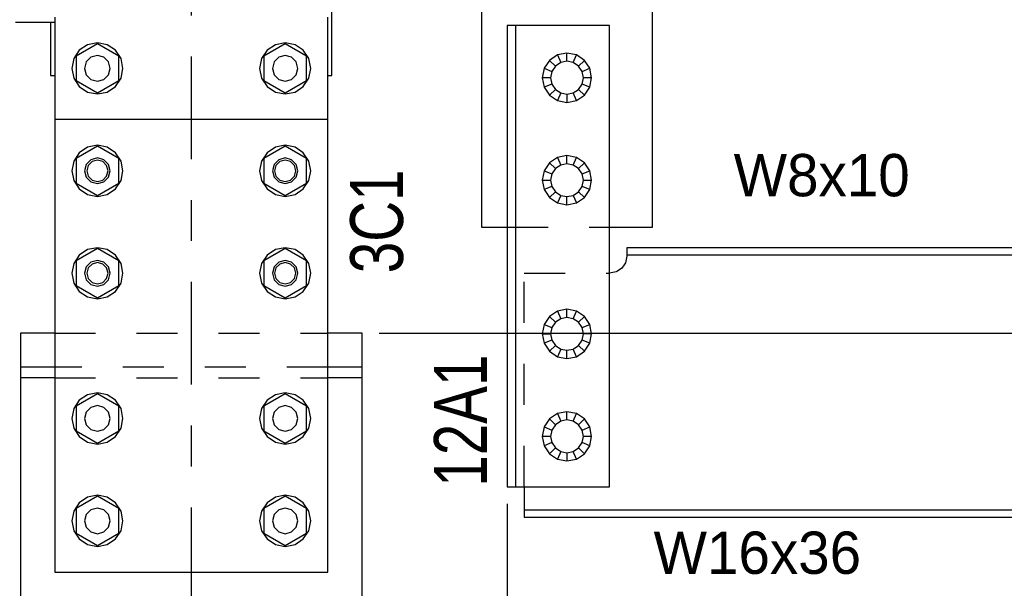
# Model space of a CAD drawing. Header units: inches. Extents: x -17.2 to 17.5, y -11.2 to 11.2.
# Tile 37 of 41: x 5.7 to 8.1, y 3.7 to 5.1. Entities that reach past the tile are written whole.
import ezdxf
from ezdxf.enums import TextEntityAlignment as Align

# ---------------------------------------------------------------- set-up
doc = ezdxf.new("R2010")
doc.units = ezdxf.units.IN
doc.header["$LTSCALE"] = 2.5
doc.header["$MEASUREMENT"] = 0
doc.linetypes.add('SDS2_5', pattern=[0.04, 0.02, -0.02])
doc.linetypes.add('SDS2_7', pattern=[0.175, 0.1, -0.025, 0.025, -0.025])
doc.layers.add('Layer_0', color=7, linetype='Continuous')

msp = doc.modelspace()

# ---------------------------------------------------------------- linework, layer by layer
at = {"color": 1, "linetype": 'SDS2_7'}
msp.add_line((6.1661, 9.9811), (6.1661, -1.8971), dxfattribs=at)
at = {"color": 1, "linetype": 'SDS2_5'}
for p, q in [((6.9369, 4.6148), (7.1869, 4.6148)), ((6.9786, 3.9815), (6.9786, 4.5023)), ((6.9786, 4.5023), (7.1869, 4.5023)), ((5.8328, 4.3565), (6.4994, 4.3565)), ((6.4994, 4.2732), (5.8328, 4.2732)), ((5.8328, 4.2471), (6.4994, 4.2471))]:
    msp.add_line(p, q, dxfattribs=at)
at = {"color": 1, "linetype": 'Continuous'}
for p, q in [((6.6244, 4.3565), (11.759, 4.3565)), ((6.6244, 4.3565), (11.759, 4.3565)), ((6.6244, 4.3565), (10.6965, 4.3565)), ((6.9369, 3.9398), (6.9369, -1.1888))]:
    msp.add_line(p, q, dxfattribs=at)
at = {"layer": 'Layer_0', "color": 2, "linetype": 'Continuous'}
for p, q in [((6.5094, 4.9849), (6.5094, 5.4432)), ((6.8744, 5.1565), (6.8744, 5.0214)), ((7.2911, 5.0214), (7.2911, 5.1565)), ((5.8328, 5.1273), (5.8328, 5.0023)), ((6.4994, 5.0023), (6.4994, 5.1273)), ((5.7374, 5.1148), (5.8328, 5.1148)), ((5.8224, 5.1148), (5.8224, 4.9849)), ((6.9369, 5.1065), (6.9369, 3.9815)), ((6.9578, 5.1065), (6.9369, 5.1065)), ((6.9578, 3.9815), (6.9578, 5.1065)), ((6.9601, 5.1065), (6.9578, 5.1065)), ((6.9669, 5.1065), (6.9601, 5.1065)), ((6.9771, 5.1065), (6.9669, 5.1065)), ((6.989, 5.1065), (6.9771, 5.1065)), ((7.1869, 5.1065), (6.989, 5.1065)), ((7.1869, 5.028), (7.1869, 5.1065)), ((6.8744, 5.0214), (6.8744, 4.9909)), ((7.1869, 5.0083), (7.1869, 5.028)), ((7.2911, 4.9909), (7.2911, 5.0214)), ((5.8328, 5.0023), (5.8328, 4.8773)), ((6.4994, 4.8773), (6.4994, 5.0023)), ((7.1869, 4.9909), (7.1869, 5.0083)), ((5.8224, 4.9849), (5.8328, 4.9849)), ((6.4994, 4.9849), (6.5094, 4.9849)), ((6.8744, 4.9909), (6.8744, 4.6148)), ((7.1869, 4.9679), (7.1869, 4.9909)), ((7.2911, 4.9679), (7.2911, 4.9909)), ((7.1869, 4.9375), (7.1869, 4.9679)), ((7.2911, 4.9505), (7.2911, 4.9679)), ((7.2911, 4.9308), (7.2911, 4.9505)), ((7.1869, 4.7294), (7.1869, 4.9375)), ((7.2911, 4.7294), (7.2911, 4.9308)), ((6.4994, 4.8773), (5.8328, 4.8773)), ((5.8328, 4.8773), (5.8328, 4.7523)), ((6.4994, 4.7523), (6.4994, 4.8773)), ((5.8328, 4.7523), (5.8328, 4.5023)), ((6.4994, 4.5023), (6.4994, 4.7523)), ((7.1869, 4.3544), (7.1869, 4.7294)), ((7.2911, 4.6148), (7.2911, 4.7294)), ((6.8744, 4.6148), (6.9369, 4.6148)), ((7.1869, 4.6148), (7.2911, 4.6148)), ((8.6661, 4.5648), (7.2286, 4.5648)), ((7.2286, 4.5648), (7.2286, 4.5477)), ((7.2286, 4.544), (7.227, 4.536)), ((7.2286, 4.5477), (8.6661, 4.5477)), ((7.2286, 4.5477), (7.2286, 4.5447)), ((7.2286, 4.5447), (7.2286, 4.544)), ((7.222, 4.5229), (7.2164, 4.5145)), ((7.2254, 4.528), (7.222, 4.5229)), ((7.227, 4.536), (7.2254, 4.528)), ((5.8328, 4.5023), (5.8328, 4.1482)), ((6.4994, 4.1482), (6.4994, 4.5023)), ((7.2029, 4.5055), (7.1869, 4.5023)), ((7.2059, 4.5075), (7.2029, 4.5055)), ((7.2164, 4.5145), (7.2059, 4.5075)), ((5.8328, 4.3565), (5.7494, 4.3565)), ((5.7494, 4.3565), (5.7494, 4.2732)), ((6.5828, 4.3565), (6.4994, 4.3565)), ((6.5828, 4.2732), (6.5828, 4.3565)), ((7.1869, 4.1044), (7.1869, 4.3544)), ((5.8328, 4.2732), (5.7494, 4.2732)), ((5.7494, 4.2732), (5.7494, 4.2471)), ((6.5828, 4.2732), (6.4994, 4.2732)), ((6.5828, 4.2471), (6.5828, 4.2732)), ((5.8328, 4.2471), (5.7494, 4.2471)), ((5.7494, 4.2471), (5.7494, 4.1482)), ((6.5828, 4.2471), (6.4994, 4.2471)), ((6.5828, 4.1482), (6.5828, 4.2471)), ((5.7494, 4.1482), (5.7494, 3.8982)), ((5.8328, 4.1482), (5.8328, 3.8982)), ((6.4994, 3.8982), (6.4994, 4.1482)), ((6.5828, 3.8982), (6.5828, 4.1482)), ((7.1869, 3.9815), (7.1869, 4.1044)), ((6.9369, 3.9815), (6.9578, 3.9815)), ((6.9578, 3.9815), (6.9601, 3.9815)), ((6.9601, 3.9815), (6.9669, 3.9815)), ((6.9669, 3.9815), (6.9771, 3.9815)), ((6.9771, 3.9815), (6.989, 3.9815)), ((6.9786, 3.9815), (6.9786, 3.9646)), ((6.9786, 3.9646), (6.9786, 3.9492)), ((6.989, 3.9815), (7.1869, 3.9815)), ((6.9786, 3.9492), (6.9786, 3.9362)), ((6.9786, 3.9362), (6.9786, 3.9275)), ((6.9786, 3.9275), (6.9786, 3.9244)), ((8.6661, 3.9244), (6.9786, 3.9244)), ((6.9786, 3.9244), (6.9786, 3.9073)), ((5.7494, 3.8982), (5.7494, 3.2612)), ((5.8328, 3.8982), (5.8328, 3.7732)), ((6.4994, 3.7732), (6.4994, 3.8982)), ((6.5828, 3.2612), (6.5828, 3.8982)), ((6.9786, 3.9073), (8.6661, 3.9073)), ((5.8328, 3.7732), (6.4994, 3.7732))]:
    msp.add_line(p, q, dxfattribs=at)
at = {"layer": 'Layer_0', "color": 1, "linetype": 'Continuous'}
for p, q in [((5.8927, 5.0465), (5.8792, 5.0262)), ((5.9369, 5.0625), (5.8849, 5.0324)), ((5.913, 5.0601), (5.8927, 5.0465)), ((5.9369, 5.0648), (5.913, 5.0601)), ((5.9609, 5.0601), (5.9369, 5.0648)), ((5.989, 5.0324), (5.9369, 5.0625)), ((5.9811, 5.0465), (5.9609, 5.0601)), ((5.9947, 5.0262), (5.9811, 5.0465)), ((6.3511, 5.0465), (6.3375, 5.0262)), ((6.3953, 5.0625), (6.3432, 5.0324)), ((6.3714, 5.0601), (6.3511, 5.0465)), ((6.3953, 5.0648), (6.3714, 5.0601)), ((6.4192, 5.0601), (6.3953, 5.0648)), ((6.4474, 5.0324), (6.3953, 5.0625)), ((6.4395, 5.0465), (6.4192, 5.0601)), ((6.453, 5.0262), (6.4395, 5.0465)), ((5.8792, 5.0262), (5.8744, 5.0023)), ((5.8849, 5.0324), (5.8849, 5.0023)), ((5.9213, 5.0294), (5.9099, 5.018)), ((5.9369, 5.0336), (5.9213, 5.0294)), ((5.9526, 5.0294), (5.9369, 5.0336)), ((5.964, 5.018), (5.9526, 5.0294)), ((5.989, 5.0023), (5.989, 5.0324)), ((5.9994, 5.0023), (5.9947, 5.0262)), ((6.3375, 5.0262), (6.3328, 5.0023)), ((6.3432, 5.0324), (6.3432, 5.0023)), ((6.3796, 5.0294), (6.3682, 5.018)), ((6.3953, 5.0336), (6.3796, 5.0294)), ((6.4109, 5.0294), (6.3953, 5.0336)), ((6.4223, 5.018), (6.4109, 5.0294)), ((6.4474, 5.0023), (6.4474, 5.0324)), ((6.4578, 5.0023), (6.453, 5.0262)), ((7.0402, 5.0219), (7.0272, 5.0024)), ((7.0598, 5.035), (7.0402, 5.0219)), ((7.0544, 5.0078), (7.0402, 5.0219)), ((7.0828, 5.0395), (7.0598, 5.035)), ((7.0598, 5.035), (7.0674, 5.0165)), ((7.0828, 5.0195), (7.0828, 5.0395)), ((7.1058, 5.035), (7.0828, 5.0395)), ((7.0981, 5.0165), (7.1058, 5.035)), ((7.1253, 5.0219), (7.1058, 5.035)), ((7.1253, 5.0219), (7.1111, 5.0078)), ((7.1383, 5.0024), (7.1253, 5.0219)), ((5.8744, 5.0023), (5.8792, 4.9784)), ((5.8849, 5.0023), (5.8849, 4.9723)), ((5.9099, 5.018), (5.9057, 5.0023)), ((5.9057, 5.0023), (5.9099, 4.9867)), ((5.9682, 5.0023), (5.964, 5.018)), ((5.964, 4.9867), (5.9682, 5.0023)), ((5.989, 4.9723), (5.989, 5.0023)), ((5.9947, 4.9784), (5.9994, 5.0023)), ((6.3328, 5.0023), (6.3375, 4.9784)), ((6.3432, 5.0023), (6.3432, 4.9723)), ((6.3682, 5.018), (6.364, 5.0023)), ((6.364, 5.0023), (6.3682, 4.9867)), ((6.4265, 5.0023), (6.4223, 5.018)), ((6.4223, 4.9867), (6.4265, 5.0023)), ((6.4474, 4.9723), (6.4474, 5.0023)), ((6.453, 4.9784), (6.4578, 5.0023)), ((7.0272, 5.0024), (7.0226, 4.9794)), ((7.0272, 5.0024), (7.0457, 4.9948)), ((7.0544, 5.0078), (7.0457, 4.9948)), ((7.0674, 5.0165), (7.0544, 5.0078)), ((7.0828, 5.0195), (7.0674, 5.0165)), ((7.0981, 5.0165), (7.0828, 5.0195)), ((7.1111, 5.0078), (7.0981, 5.0165)), ((7.1198, 4.9948), (7.1111, 5.0078)), ((7.1198, 4.9948), (7.1383, 5.0024)), ((7.1429, 4.9794), (7.1383, 5.0024)), ((5.8792, 4.9784), (5.8927, 4.9581)), ((5.9099, 4.9867), (5.9213, 4.9753)), ((5.9213, 4.9753), (5.9369, 4.9711)), ((5.9369, 4.9711), (5.9526, 4.9753)), ((5.9526, 4.9753), (5.964, 4.9867)), ((5.9811, 4.9581), (5.9947, 4.9784)), ((6.3375, 4.9784), (6.3511, 4.9581)), ((6.3682, 4.9867), (6.3796, 4.9753)), ((6.3796, 4.9753), (6.3953, 4.9711)), ((6.3953, 4.9711), (6.4109, 4.9753)), ((6.4109, 4.9753), (6.4223, 4.9867)), ((6.4395, 4.9581), (6.453, 4.9784)), ((7.0427, 4.9794), (7.0226, 4.9794)), ((7.0226, 4.9794), (7.0272, 4.9564)), ((7.0457, 4.9948), (7.0427, 4.9794)), ((7.0427, 4.9794), (7.0457, 4.9641)), ((7.1229, 4.9794), (7.1198, 4.9948)), ((7.1198, 4.9641), (7.1229, 4.9794)), ((7.1429, 4.9794), (7.1229, 4.9794)), ((7.1383, 4.9564), (7.1429, 4.9794)), ((5.8849, 4.9723), (5.9369, 4.9422)), ((5.8927, 4.9581), (5.913, 4.9446)), ((5.9369, 4.9422), (5.989, 4.9723)), ((5.9609, 4.9446), (5.9811, 4.9581)), ((6.3432, 4.9723), (6.3953, 4.9422)), ((6.3511, 4.9581), (6.3714, 4.9446)), ((6.3953, 4.9422), (6.4474, 4.9723)), ((6.4192, 4.9446), (6.4395, 4.9581)), ((7.0457, 4.9641), (7.0272, 4.9564)), ((7.0272, 4.9564), (7.0402, 4.9369)), ((7.0402, 4.9369), (7.0544, 4.9511)), ((7.0457, 4.9641), (7.0544, 4.9511)), ((7.0544, 4.9511), (7.0674, 4.9424)), ((7.0981, 4.9424), (7.1111, 4.9511)), ((7.1111, 4.9511), (7.1198, 4.9641)), ((7.1111, 4.9511), (7.1253, 4.9369)), ((7.1383, 4.9564), (7.1198, 4.9641)), ((7.1253, 4.9369), (7.1383, 4.9564)), ((5.913, 4.9446), (5.9369, 4.9398)), ((5.9369, 4.9398), (5.9609, 4.9446)), ((6.3714, 4.9446), (6.3953, 4.9398)), ((6.3953, 4.9398), (6.4192, 4.9446)), ((7.0402, 4.9369), (7.0598, 4.9238)), ((7.0674, 4.9424), (7.0598, 4.9238)), ((7.0674, 4.9424), (7.0828, 4.9393)), ((7.0828, 4.9393), (7.0981, 4.9424)), ((7.0828, 4.9393), (7.0828, 4.9193)), ((7.1058, 4.9238), (7.0981, 4.9424)), ((7.1058, 4.9238), (7.1253, 4.9369)), ((7.0598, 4.9238), (7.0828, 4.9193)), ((7.0828, 4.9193), (7.1058, 4.9238)), ((5.9369, 4.8125), (5.8849, 4.7824)), ((5.913, 4.8101), (5.8927, 4.7965)), ((5.9369, 4.8148), (5.913, 4.8101)), ((5.9609, 4.8101), (5.9369, 4.8148)), ((5.989, 4.7824), (5.9369, 4.8125)), ((5.9811, 4.7965), (5.9609, 4.8101)), ((6.3953, 4.8125), (6.3432, 4.7824)), ((6.3714, 4.8101), (6.3511, 4.7965)), ((6.3953, 4.8148), (6.3714, 4.8101)), ((6.4192, 4.8101), (6.3953, 4.8148)), ((6.4474, 4.7824), (6.3953, 4.8125)), ((6.4395, 4.7965), (6.4192, 4.8101)), ((5.8927, 4.7965), (5.8792, 4.7762)), ((5.8849, 4.7824), (5.8849, 4.7523)), ((5.9369, 4.7836), (5.9213, 4.7794)), ((5.9526, 4.7794), (5.9369, 4.7836)), ((5.9947, 4.7762), (5.9811, 4.7965)), ((5.989, 4.7523), (5.989, 4.7824)), ((6.3511, 4.7965), (6.3375, 4.7762)), ((6.3432, 4.7824), (6.3432, 4.7523)), ((6.3953, 4.7836), (6.3796, 4.7794)), ((6.4109, 4.7794), (6.3953, 4.7836)), ((6.453, 4.7762), (6.4395, 4.7965)), ((6.4474, 4.7523), (6.4474, 4.7824)), ((7.0598, 4.785), (7.0402, 4.7719)), ((7.0828, 4.7895), (7.0598, 4.785)), ((7.0598, 4.785), (7.0674, 4.7665)), ((7.0828, 4.7695), (7.0828, 4.7895)), ((7.1058, 4.785), (7.0828, 4.7895)), ((7.0981, 4.7665), (7.1058, 4.785)), ((7.1253, 4.7719), (7.1058, 4.785)), ((5.8792, 4.7762), (5.8744, 4.7523)), ((5.9099, 4.768), (5.9057, 4.7523)), ((5.9213, 4.7794), (5.9099, 4.768)), ((5.9144, 4.7653), (5.9109, 4.7523)), ((5.9239, 4.7749), (5.9144, 4.7653)), ((5.9369, 4.7784), (5.9239, 4.7749)), ((5.95, 4.7749), (5.9369, 4.7784)), ((5.9595, 4.7653), (5.95, 4.7749)), ((5.964, 4.768), (5.9526, 4.7794)), ((5.963, 4.7523), (5.9595, 4.7653)), ((5.9682, 4.7523), (5.964, 4.768)), ((5.9994, 4.7523), (5.9947, 4.7762)), ((6.3375, 4.7762), (6.3328, 4.7523)), ((6.3682, 4.768), (6.364, 4.7523)), ((6.3796, 4.7794), (6.3682, 4.768)), ((6.3727, 4.7653), (6.3692, 4.7523)), ((6.3822, 4.7749), (6.3727, 4.7653)), ((6.3953, 4.7784), (6.3822, 4.7749)), ((6.4083, 4.7749), (6.3953, 4.7784)), ((6.4178, 4.7653), (6.4083, 4.7749)), ((6.4223, 4.768), (6.4109, 4.7794)), ((6.4213, 4.7523), (6.4178, 4.7653)), ((6.4265, 4.7523), (6.4223, 4.768)), ((6.4578, 4.7523), (6.453, 4.7762)), ((7.0402, 4.7719), (7.0272, 4.7524)), ((7.0544, 4.7578), (7.0402, 4.7719)), ((7.0544, 4.7578), (7.0457, 4.7448)), ((7.0674, 4.7665), (7.0544, 4.7578)), ((7.0828, 4.7695), (7.0674, 4.7665)), ((7.0981, 4.7665), (7.0828, 4.7695)), ((7.1111, 4.7578), (7.0981, 4.7665)), ((7.1253, 4.7719), (7.1111, 4.7578)), ((7.1198, 4.7448), (7.1111, 4.7578)), ((7.1383, 4.7524), (7.1253, 4.7719)), ((5.8744, 4.7523), (5.8792, 4.7284)), ((5.8849, 4.7523), (5.8849, 4.7223)), ((5.9057, 4.7523), (5.9099, 4.7367)), ((5.9099, 4.7367), (5.9213, 4.7253)), ((5.9109, 4.7523), (5.9144, 4.7393)), ((5.9144, 4.7393), (5.9239, 4.7298)), ((5.95, 4.7298), (5.9595, 4.7393)), ((5.9526, 4.7253), (5.964, 4.7367)), ((5.9595, 4.7393), (5.963, 4.7523)), ((5.964, 4.7367), (5.9682, 4.7523)), ((5.989, 4.7223), (5.989, 4.7523)), ((5.9947, 4.7284), (5.9994, 4.7523)), ((6.3328, 4.7523), (6.3375, 4.7284)), ((6.3432, 4.7523), (6.3432, 4.7223)), ((6.364, 4.7523), (6.3682, 4.7367)), ((6.3682, 4.7367), (6.3796, 4.7253)), ((6.3692, 4.7523), (6.3727, 4.7393)), ((6.3727, 4.7393), (6.3822, 4.7298)), ((6.4083, 4.7298), (6.4178, 4.7393)), ((6.4109, 4.7253), (6.4223, 4.7367)), ((6.4178, 4.7393), (6.4213, 4.7523)), ((6.4223, 4.7367), (6.4265, 4.7523)), ((6.4474, 4.7223), (6.4474, 4.7523)), ((6.453, 4.7284), (6.4578, 4.7523)), ((7.0272, 4.7524), (7.0226, 4.7294)), ((7.0272, 4.7524), (7.0457, 4.7448)), ((7.0457, 4.7448), (7.0427, 4.7294)), ((7.1198, 4.7448), (7.1383, 4.7524)), ((7.1229, 4.7294), (7.1198, 4.7448)), ((7.1429, 4.7294), (7.1383, 4.7524)), ((5.8792, 4.7284), (5.8927, 4.7081)), ((5.8849, 4.7223), (5.9369, 4.6922)), ((5.9213, 4.7253), (5.9369, 4.7211)), ((5.9239, 4.7298), (5.9369, 4.7263)), ((5.9369, 4.7263), (5.95, 4.7298)), ((5.9369, 4.7211), (5.9526, 4.7253)), ((5.9369, 4.6922), (5.989, 4.7223)), ((5.9811, 4.7081), (5.9947, 4.7284)), ((6.3375, 4.7284), (6.3511, 4.7081)), ((6.3432, 4.7223), (6.3953, 4.6922)), ((6.3796, 4.7253), (6.3953, 4.7211)), ((6.3822, 4.7298), (6.3953, 4.7263)), ((6.3953, 4.7263), (6.4083, 4.7298)), ((6.3953, 4.7211), (6.4109, 4.7253)), ((6.3953, 4.6922), (6.4474, 4.7223)), ((6.4395, 4.7081), (6.453, 4.7284)), ((7.0226, 4.7294), (7.0427, 4.7294)), ((7.0226, 4.7294), (7.0272, 4.7064)), ((7.0457, 4.7141), (7.0272, 4.7064)), ((7.0427, 4.7294), (7.0457, 4.7141)), ((7.0457, 4.7141), (7.0544, 4.7011)), ((7.1111, 4.7011), (7.1198, 4.7141)), ((7.1198, 4.7141), (7.1229, 4.7294)), ((7.1383, 4.7064), (7.1198, 4.7141)), ((7.1229, 4.7294), (7.1429, 4.7294)), ((7.1383, 4.7064), (7.1429, 4.7294)), ((5.8927, 4.7081), (5.913, 4.6946)), ((5.913, 4.6946), (5.9369, 4.6898)), ((5.9369, 4.6898), (5.9609, 4.6946)), ((5.9609, 4.6946), (5.9811, 4.7081)), ((6.3511, 4.7081), (6.3714, 4.6946)), ((6.3714, 4.6946), (6.3953, 4.6898)), ((6.3953, 4.6898), (6.4192, 4.6946)), ((6.4192, 4.6946), (6.4395, 4.7081)), ((7.0272, 4.7064), (7.0402, 4.6869)), ((7.0402, 4.6869), (7.0544, 4.7011)), ((7.0402, 4.6869), (7.0598, 4.6738)), ((7.0544, 4.7011), (7.0674, 4.6924)), ((7.0674, 4.6924), (7.0598, 4.6738)), ((7.0674, 4.6924), (7.0828, 4.6893)), ((7.0828, 4.6893), (7.0981, 4.6924)), ((7.0828, 4.6693), (7.0828, 4.6893)), ((7.0981, 4.6924), (7.1111, 4.7011)), ((7.0981, 4.6924), (7.1058, 4.6738)), ((7.1058, 4.6738), (7.1253, 4.6869)), ((7.1111, 4.7011), (7.1253, 4.6869)), ((7.1253, 4.6869), (7.1383, 4.7064)), ((7.0598, 4.6738), (7.0828, 4.6693)), ((7.0828, 4.6693), (7.1058, 4.6738)), ((5.9369, 4.5648), (5.913, 4.5601)), ((5.9609, 4.5601), (5.9369, 4.5648)), ((6.3953, 4.5648), (6.3714, 4.5601)), ((6.4192, 4.5601), (6.3953, 4.5648)), ((5.8927, 4.5465), (5.8792, 4.5262)), ((5.9369, 4.5625), (5.8849, 4.5324)), ((5.913, 4.5601), (5.8927, 4.5465)), ((5.989, 4.5324), (5.9369, 4.5625)), ((5.9811, 4.5465), (5.9609, 4.5601)), ((5.9947, 4.5262), (5.9811, 4.5465)), ((6.3511, 4.5465), (6.3375, 4.5262)), ((6.3953, 4.5625), (6.3432, 4.5324)), ((6.3714, 4.5601), (6.3511, 4.5465)), ((6.4474, 4.5324), (6.3953, 4.5625)), ((6.4395, 4.5465), (6.4192, 4.5601)), ((6.453, 4.5262), (6.4395, 4.5465)), ((5.8792, 4.5262), (5.8744, 4.5023)), ((5.8849, 4.5324), (5.8849, 4.5023)), ((5.9099, 4.518), (5.9057, 4.5023)), ((5.9213, 4.5294), (5.9099, 4.518)), ((5.9239, 4.5249), (5.9144, 4.5153)), ((5.9369, 4.5336), (5.9213, 4.5294)), ((5.9369, 4.5284), (5.9239, 4.5249)), ((5.9526, 4.5294), (5.9369, 4.5336)), ((5.95, 4.5249), (5.9369, 4.5284)), ((5.9595, 4.5153), (5.95, 4.5249)), ((5.964, 4.518), (5.9526, 4.5294)), ((5.9682, 4.5023), (5.964, 4.518)), ((5.989, 4.5023), (5.989, 4.5324)), ((5.9994, 4.5023), (5.9947, 4.5262)), ((6.3375, 4.5262), (6.3328, 4.5023)), ((6.3432, 4.5324), (6.3432, 4.5023)), ((6.3682, 4.518), (6.364, 4.5023)), ((6.3796, 4.5294), (6.3682, 4.518)), ((6.3822, 4.5249), (6.3727, 4.5153)), ((6.3953, 4.5336), (6.3796, 4.5294)), ((6.3953, 4.5284), (6.3822, 4.5249)), ((6.4109, 4.5294), (6.3953, 4.5336)), ((6.4083, 4.5249), (6.3953, 4.5284)), ((6.4178, 4.5153), (6.4083, 4.5249)), ((6.4223, 4.518), (6.4109, 4.5294)), ((6.4265, 4.5023), (6.4223, 4.518)), ((6.4474, 4.5023), (6.4474, 4.5324)), ((6.4578, 4.5023), (6.453, 4.5262)), ((5.8744, 4.5023), (5.8792, 4.4784)), ((5.8849, 4.5023), (5.8849, 4.4723)), ((5.9057, 4.5023), (5.9099, 4.4867)), ((5.9144, 4.5153), (5.9109, 4.5023)), ((5.9109, 4.5023), (5.9144, 4.4893)), ((5.963, 4.5023), (5.9595, 4.5153)), ((5.9595, 4.4893), (5.963, 4.5023)), ((5.964, 4.4867), (5.9682, 4.5023)), ((5.989, 4.4723), (5.989, 4.5023)), ((5.9947, 4.4784), (5.9994, 4.5023)), ((6.3328, 4.5023), (6.3375, 4.4784)), ((6.3432, 4.5023), (6.3432, 4.4723)), ((6.364, 4.5023), (6.3682, 4.4867)), ((6.3727, 4.5153), (6.3692, 4.5023)), ((6.3692, 4.5023), (6.3727, 4.4893)), ((6.4213, 4.5023), (6.4178, 4.5153)), ((6.4178, 4.4893), (6.4213, 4.5023)), ((6.4223, 4.4867), (6.4265, 4.5023)), ((6.4474, 4.4723), (6.4474, 4.5023)), ((6.453, 4.4784), (6.4578, 4.5023)), ((5.8792, 4.4784), (5.8927, 4.4581)), ((5.8849, 4.4723), (5.9369, 4.4422)), ((5.9099, 4.4867), (5.9213, 4.4753)), ((5.9144, 4.4893), (5.9239, 4.4798)), ((5.9213, 4.4753), (5.9369, 4.4711)), ((5.9239, 4.4798), (5.9369, 4.4763)), ((5.9369, 4.4763), (5.95, 4.4798)), ((5.9369, 4.4711), (5.9526, 4.4753)), ((5.9369, 4.4422), (5.989, 4.4723)), ((5.95, 4.4798), (5.9595, 4.4893)), ((5.9526, 4.4753), (5.964, 4.4867)), ((5.9811, 4.4581), (5.9947, 4.4784)), ((6.3375, 4.4784), (6.3511, 4.4581)), ((6.3432, 4.4723), (6.3953, 4.4422)), ((6.3682, 4.4867), (6.3796, 4.4753)), ((6.3727, 4.4893), (6.3822, 4.4798)), ((6.3796, 4.4753), (6.3953, 4.4711)), ((6.3822, 4.4798), (6.3953, 4.4763)), ((6.3953, 4.4763), (6.4083, 4.4798)), ((6.3953, 4.4711), (6.4109, 4.4753)), ((6.3953, 4.4422), (6.4474, 4.4723)), ((6.4083, 4.4798), (6.4178, 4.4893)), ((6.4109, 4.4753), (6.4223, 4.4867)), ((6.4395, 4.4581), (6.453, 4.4784)), ((5.8927, 4.4581), (5.913, 4.4446)), ((5.913, 4.4446), (5.9369, 4.4398)), ((5.9369, 4.4398), (5.9609, 4.4446)), ((5.9609, 4.4446), (5.9811, 4.4581)), ((6.3511, 4.4581), (6.3714, 4.4446)), ((6.3714, 4.4446), (6.3953, 4.4398)), ((6.3953, 4.4398), (6.4192, 4.4446)), ((6.4192, 4.4446), (6.4395, 4.4581)), ((7.0402, 4.3969), (7.0272, 4.3774)), ((7.0598, 4.41), (7.0402, 4.3969)), ((7.0544, 4.3828), (7.0402, 4.3969)), ((7.0828, 4.4145), (7.0598, 4.41)), ((7.0598, 4.41), (7.0674, 4.3915)), ((7.0828, 4.3945), (7.0828, 4.4145)), ((7.1058, 4.41), (7.0828, 4.4145)), ((7.0981, 4.3915), (7.1058, 4.41)), ((7.1253, 4.3969), (7.1058, 4.41)), ((7.1253, 4.3969), (7.1111, 4.3828)), ((7.1383, 4.3774), (7.1253, 4.3969)), ((7.0272, 4.3774), (7.0226, 4.3544)), ((7.0272, 4.3774), (7.0457, 4.3698)), ((7.0544, 4.3828), (7.0457, 4.3698)), ((7.0674, 4.3915), (7.0544, 4.3828)), ((7.0828, 4.3945), (7.0674, 4.3915)), ((7.0981, 4.3915), (7.0828, 4.3945)), ((7.1111, 4.3828), (7.0981, 4.3915)), ((7.1198, 4.3698), (7.1111, 4.3828)), ((7.1198, 4.3698), (7.1383, 4.3774)), ((7.1429, 4.3544), (7.1383, 4.3774)), ((7.0226, 4.3544), (7.0427, 4.3544)), ((7.0226, 4.3544), (7.0272, 4.3314)), ((7.0457, 4.3698), (7.0427, 4.3544)), ((7.0427, 4.3544), (7.0457, 4.3391)), ((7.1229, 4.3544), (7.1198, 4.3698)), ((7.1198, 4.3391), (7.1229, 4.3544)), ((7.1429, 4.3544), (7.1229, 4.3544)), ((7.1383, 4.3314), (7.1429, 4.3544)), ((7.0457, 4.3391), (7.0272, 4.3314)), ((7.0272, 4.3314), (7.0402, 4.3119)), ((7.0402, 4.3119), (7.0544, 4.3261)), ((7.0457, 4.3391), (7.0544, 4.3261)), ((7.0544, 4.3261), (7.0674, 4.3174)), ((7.0981, 4.3174), (7.1111, 4.3261)), ((7.1111, 4.3261), (7.1198, 4.3391)), ((7.1111, 4.3261), (7.1253, 4.3119)), ((7.1383, 4.3314), (7.1198, 4.3391)), ((7.1253, 4.3119), (7.1383, 4.3314)), ((7.0402, 4.3119), (7.0598, 4.2988)), ((7.0674, 4.3174), (7.0598, 4.2988)), ((7.0674, 4.3174), (7.0828, 4.3143)), ((7.0828, 4.3143), (7.0981, 4.3174)), ((7.0828, 4.2943), (7.0828, 4.3143)), ((7.1058, 4.2988), (7.0981, 4.3174)), ((7.1058, 4.2988), (7.1253, 4.3119)), ((7.0598, 4.2988), (7.0828, 4.2943)), ((7.0828, 4.2943), (7.1058, 4.2988)), ((5.9369, 4.2083), (5.8849, 4.1782)), ((5.913, 4.2059), (5.8927, 4.1924)), ((5.9369, 4.2107), (5.913, 4.2059)), ((5.9609, 4.2059), (5.9369, 4.2107)), ((5.989, 4.1782), (5.9369, 4.2083)), ((5.9811, 4.1924), (5.9609, 4.2059)), ((6.3953, 4.2083), (6.3432, 4.1782)), ((6.3714, 4.2059), (6.3511, 4.1924)), ((6.3953, 4.2107), (6.3714, 4.2059)), ((6.4192, 4.2059), (6.3953, 4.2107)), ((6.4474, 4.1782), (6.3953, 4.2083)), ((6.4395, 4.1924), (6.4192, 4.2059)), ((5.8927, 4.1924), (5.8792, 4.1721)), ((5.9947, 4.1721), (5.9811, 4.1924)), ((6.3511, 4.1924), (6.3375, 4.1721)), ((6.453, 4.1721), (6.4395, 4.1924)), ((5.8792, 4.1721), (5.8744, 4.1482)), ((5.8849, 4.1782), (5.8849, 4.1482)), ((5.9099, 4.1638), (5.9057, 4.1482)), ((5.9213, 4.1752), (5.9099, 4.1638)), ((5.9369, 4.1794), (5.9213, 4.1752)), ((5.9526, 4.1752), (5.9369, 4.1794)), ((5.964, 4.1638), (5.9526, 4.1752)), ((5.9682, 4.1482), (5.964, 4.1638)), ((5.989, 4.1482), (5.989, 4.1782)), ((5.9994, 4.1482), (5.9947, 4.1721)), ((6.3375, 4.1721), (6.3328, 4.1482)), ((6.3432, 4.1782), (6.3432, 4.1482)), ((6.3682, 4.1638), (6.364, 4.1482)), ((6.3796, 4.1752), (6.3682, 4.1638)), ((6.3953, 4.1794), (6.3796, 4.1752)), ((6.4109, 4.1752), (6.3953, 4.1794)), ((6.4223, 4.1638), (6.4109, 4.1752)), ((6.4265, 4.1482), (6.4223, 4.1638)), ((6.4474, 4.1482), (6.4474, 4.1782)), ((6.4578, 4.1482), (6.453, 4.1721)), ((7.0598, 4.16), (7.0402, 4.1469)), ((7.0828, 4.1645), (7.0598, 4.16)), ((7.0598, 4.16), (7.0674, 4.1415)), ((7.0828, 4.1445), (7.0828, 4.1645)), ((7.1058, 4.16), (7.0828, 4.1645)), ((7.0981, 4.1415), (7.1058, 4.16)), ((7.1253, 4.1469), (7.1058, 4.16)), ((5.8744, 4.1482), (5.8792, 4.1242)), ((5.8849, 4.1482), (5.8849, 4.1181)), ((5.9057, 4.1482), (5.9099, 4.1325)), ((5.9099, 4.1325), (5.9213, 4.1211)), ((5.9526, 4.1211), (5.964, 4.1325)), ((5.964, 4.1325), (5.9682, 4.1482)), ((5.989, 4.1181), (5.989, 4.1482)), ((5.9947, 4.1242), (5.9994, 4.1482)), ((6.3328, 4.1482), (6.3375, 4.1242)), ((6.3432, 4.1482), (6.3432, 4.1181)), ((6.364, 4.1482), (6.3682, 4.1325)), ((6.3682, 4.1325), (6.3796, 4.1211)), ((6.4109, 4.1211), (6.4223, 4.1325)), ((6.4223, 4.1325), (6.4265, 4.1482)), ((6.4474, 4.1181), (6.4474, 4.1482)), ((6.453, 4.1242), (6.4578, 4.1482)), ((7.0402, 4.1469), (7.0272, 4.1274)), ((7.0402, 4.1469), (7.0544, 4.1328)), ((7.0544, 4.1328), (7.0457, 4.1198)), ((7.0674, 4.1415), (7.0544, 4.1328)), ((7.0828, 4.1445), (7.0674, 4.1415)), ((7.0981, 4.1415), (7.0828, 4.1445)), ((7.1111, 4.1328), (7.0981, 4.1415)), ((7.1253, 4.1469), (7.1111, 4.1328)), ((7.1198, 4.1198), (7.1111, 4.1328)), ((7.1383, 4.1274), (7.1253, 4.1469)), ((5.8792, 4.1242), (5.8927, 4.104)), ((5.8849, 4.1181), (5.9369, 4.088)), ((5.9213, 4.1211), (5.9369, 4.1169)), ((5.9369, 4.1169), (5.9526, 4.1211)), ((5.9369, 4.088), (5.989, 4.1181)), ((5.9811, 4.104), (5.9947, 4.1242)), ((6.3375, 4.1242), (6.3511, 4.104)), ((6.3432, 4.1181), (6.3953, 4.088)), ((6.3796, 4.1211), (6.3953, 4.1169)), ((6.3953, 4.1169), (6.4109, 4.1211)), ((6.3953, 4.088), (6.4474, 4.1181)), ((6.4395, 4.104), (6.453, 4.1242)), ((7.0272, 4.1274), (7.0226, 4.1044)), ((7.0272, 4.1274), (7.0457, 4.1198)), ((7.0457, 4.1198), (7.0427, 4.1044)), ((7.1198, 4.1198), (7.1383, 4.1274)), ((7.1229, 4.1044), (7.1198, 4.1198)), ((7.1429, 4.1044), (7.1383, 4.1274)), ((5.8927, 4.104), (5.913, 4.0904)), ((5.913, 4.0904), (5.9369, 4.0857)), ((5.9369, 4.0857), (5.9609, 4.0904)), ((5.9609, 4.0904), (5.9811, 4.104)), ((6.3511, 4.104), (6.3714, 4.0904)), ((6.3714, 4.0904), (6.3953, 4.0857)), ((6.3953, 4.0857), (6.4192, 4.0904)), ((6.4192, 4.0904), (6.4395, 4.104)), ((7.0427, 4.1044), (7.0226, 4.1044)), ((7.0226, 4.1044), (7.0272, 4.0814)), ((7.0457, 4.0891), (7.0272, 4.0814)), ((7.0427, 4.1044), (7.0457, 4.0891)), ((7.0457, 4.0891), (7.0544, 4.0761)), ((7.1111, 4.0761), (7.1198, 4.0891)), ((7.1198, 4.0891), (7.1229, 4.1044)), ((7.1383, 4.0814), (7.1198, 4.0891)), ((7.1429, 4.1044), (7.1229, 4.1044)), ((7.1383, 4.0814), (7.1429, 4.1044)), ((7.0272, 4.0814), (7.0402, 4.0619)), ((7.0402, 4.0619), (7.0544, 4.0761)), ((7.0402, 4.0619), (7.0598, 4.0488)), ((7.0544, 4.0761), (7.0674, 4.0674)), ((7.0674, 4.0674), (7.0598, 4.0488)), ((7.0674, 4.0674), (7.0828, 4.0643)), ((7.0828, 4.0643), (7.0981, 4.0674)), ((7.0828, 4.0643), (7.0828, 4.0443)), ((7.0981, 4.0674), (7.1111, 4.0761)), ((7.1058, 4.0488), (7.0981, 4.0674)), ((7.1058, 4.0488), (7.1253, 4.0619)), ((7.1111, 4.0761), (7.1253, 4.0619)), ((7.1253, 4.0619), (7.1383, 4.0814)), ((7.0598, 4.0488), (7.0828, 4.0443)), ((7.0828, 4.0443), (7.1058, 4.0488)), ((5.8927, 3.9424), (5.8792, 3.9221)), ((5.9369, 3.9583), (5.8849, 3.9282)), ((5.913, 3.9559), (5.8927, 3.9424)), ((5.9369, 3.9607), (5.913, 3.9559)), ((5.9609, 3.9559), (5.9369, 3.9607)), ((5.989, 3.9282), (5.9369, 3.9583)), ((5.9811, 3.9424), (5.9609, 3.9559)), ((5.9947, 3.9221), (5.9811, 3.9424)), ((6.3511, 3.9424), (6.3375, 3.9221)), ((6.3953, 3.9583), (6.3432, 3.9282)), ((6.3714, 3.9559), (6.3511, 3.9424)), ((6.3953, 3.9607), (6.3714, 3.9559)), ((6.4192, 3.9559), (6.3953, 3.9607)), ((6.4474, 3.9282), (6.3953, 3.9583)), ((6.4395, 3.9424), (6.4192, 3.9559)), ((6.453, 3.9221), (6.4395, 3.9424)), ((5.8792, 3.9221), (5.8744, 3.8982)), ((5.8849, 3.9282), (5.8849, 3.8982)), ((5.9213, 3.9252), (5.9099, 3.9138)), ((5.9369, 3.9294), (5.9213, 3.9252)), ((5.9526, 3.9252), (5.9369, 3.9294)), ((5.964, 3.9138), (5.9526, 3.9252)), ((5.989, 3.8982), (5.989, 3.9282)), ((5.9994, 3.8982), (5.9947, 3.9221)), ((6.3375, 3.9221), (6.3328, 3.8982)), ((6.3432, 3.9282), (6.3432, 3.8982)), ((6.3796, 3.9252), (6.3682, 3.9138)), ((6.3953, 3.9294), (6.3796, 3.9252)), ((6.4109, 3.9252), (6.3953, 3.9294)), ((6.4223, 3.9138), (6.4109, 3.9252)), ((6.4474, 3.8982), (6.4474, 3.9282)), ((6.4578, 3.8982), (6.453, 3.9221)), ((5.8744, 3.8982), (5.8792, 3.8742)), ((5.8849, 3.8982), (5.8849, 3.8681)), ((5.9099, 3.9138), (5.9057, 3.8982)), ((5.9057, 3.8982), (5.9099, 3.8825)), ((5.9682, 3.8982), (5.964, 3.9138)), ((5.964, 3.8825), (5.9682, 3.8982)), ((5.989, 3.8681), (5.989, 3.8982)), ((5.9947, 3.8742), (5.9994, 3.8982)), ((6.3328, 3.8982), (6.3375, 3.8742)), ((6.3432, 3.8982), (6.3432, 3.8681)), ((6.3682, 3.9138), (6.364, 3.8982)), ((6.364, 3.8982), (6.3682, 3.8825)), ((6.4265, 3.8982), (6.4223, 3.9138)), ((6.4223, 3.8825), (6.4265, 3.8982)), ((6.4474, 3.8681), (6.4474, 3.8982)), ((6.453, 3.8742), (6.4578, 3.8982)), ((5.8792, 3.8742), (5.8927, 3.854)), ((5.8849, 3.8681), (5.9369, 3.838)), ((5.9099, 3.8825), (5.9213, 3.8711)), ((5.9213, 3.8711), (5.9369, 3.8669)), ((5.9369, 3.8669), (5.9526, 3.8711)), ((5.9369, 3.838), (5.989, 3.8681)), ((5.9526, 3.8711), (5.964, 3.8825)), ((5.9811, 3.854), (5.9947, 3.8742)), ((6.3375, 3.8742), (6.3511, 3.854)), ((6.3432, 3.8681), (6.3953, 3.838)), ((6.3682, 3.8825), (6.3796, 3.8711)), ((6.3796, 3.8711), (6.3953, 3.8669)), ((6.3953, 3.8669), (6.4109, 3.8711)), ((6.3953, 3.838), (6.4474, 3.8681)), ((6.4109, 3.8711), (6.4223, 3.8825)), ((6.4395, 3.854), (6.453, 3.8742)), ((5.8927, 3.854), (5.913, 3.8404)), ((5.9609, 3.8404), (5.9811, 3.854)), ((6.3511, 3.854), (6.3714, 3.8404)), ((6.4192, 3.8404), (6.4395, 3.854)), ((5.913, 3.8404), (5.9369, 3.8357)), ((5.9369, 3.8357), (5.9609, 3.8404)), ((6.3714, 3.8404), (6.3953, 3.8357)), ((6.3953, 3.8357), (6.4192, 3.8404))]:
    msp.add_line(p, q, dxfattribs=at)

# ---------------------------------------------------------------- texts
for s, p in [('W8x10', (7.7043, 4.7934)), ('W16x36', (7.5473, 3.8721))]:
    msp.add_text(s, height=0.10322, dxfattribs=at).set_placement(p, align=Align.TOP_CENTER)
at = {"layer": 'Layer_0', "color": 2, "linetype": 'Continuous', "width": 0.8}
for s, p in [('3C1', (6.6828, 4.5025)), ('12A1', (6.8873, 3.9815))]:
    msp.add_text(s, height=0.12902, rotation=90, dxfattribs=at).set_placement(p)

doc.saveas('drawing.dxf')
